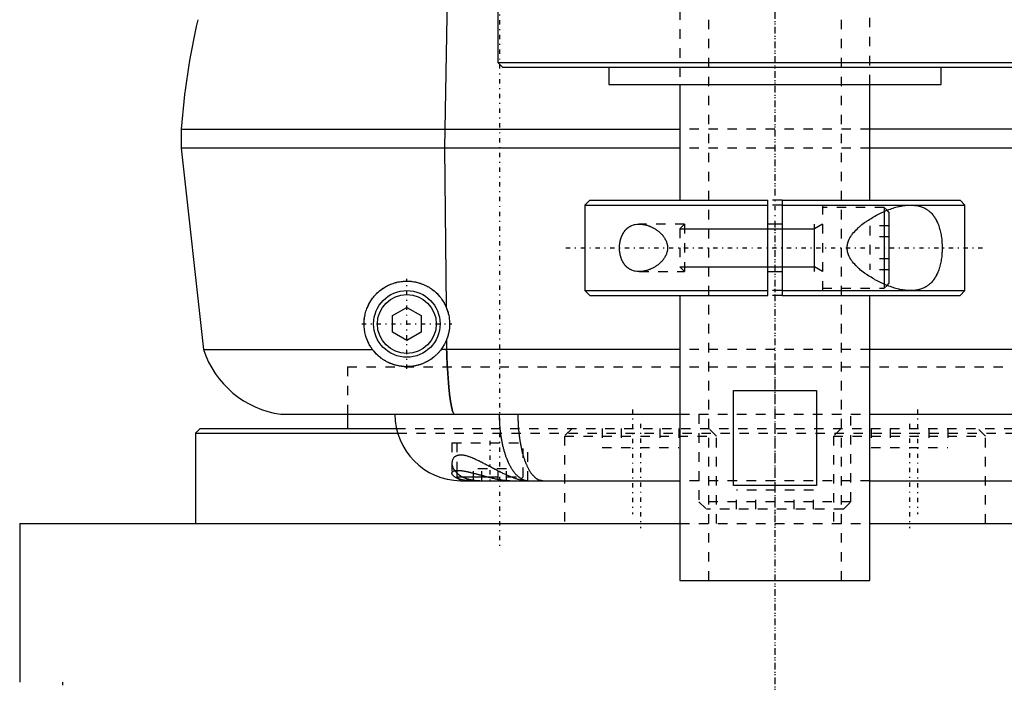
# Model space of a CAD drawing. Extents: x -90 to 90, y -1 to 861.
# Tile 2 of 9: x -80 to 24, y 288 to 358. Entities that reach past the tile are written whole.
import ezdxf

# ---------------------------------------------------------------- set-up
doc = ezdxf.new("R2010")
doc.units = 0
doc.linetypes.add('CENTER', pattern=[1.5, 0.45, -0.5, 0.05, -0.5])
doc.linetypes.add('DASHED', pattern=[2, 1, -1])
for name, color, linetype in [('AM_0', 7, 'CONTINUOUS'), ('AM_10', 7, 'CONTINUOUS'), ('AM_3', 7, 'DASHED'), ('AM_7', 7, 'CENTER')]:
    doc.layers.add(name, color=color, linetype=linetype)

msp = doc.modelspace()

# ---------------------------------------------------------------- linework, layer by layer
at = {"layer": 'AM_0', "color": 7, "linetype": 'CONTINUOUS'}
for p, q in [((-34.32, 370.35), (-34.77, 344.5)), ((-29.18, 367), (-29.18, 353.5)), ((-29.18, 353.5), (-28.68, 353)), ((-29.18, 353.5), (29.18, 353.5)), ((-28.68, 353), (28.68, 353)), ((-17.5, 353), (-17.5, 351.2)), ((17.5, 351.2), (17.5, 353)), ((-17.5, 351.2), (17.5, 351.2)), ((-10, 351.2), (-10, 339)), ((10, 339), (10, 351.2)), ((-62.5, 346.5), (-62.5, 344.5)), ((-62.5, 346.5), (-10, 346.5)), ((62.5, 346.5), (10, 346.5)), ((-10, 344.5), (-62.5, 344.5)), ((-62.5, 344.5), (-60.15, 323.3)), ((-34.77, 344.5), (-34.6, 327.75)), ((62.5, 344.5), (10, 344.5)), ((-19.5, 339), (-20, 338.5)), ((-19.5, 339), (-0.75, 339)), ((-0.75, 329), (-0.75, 339)), ((0.75, 339), (19.5, 339)), ((0.75, 339), (0.75, 329)), ((20, 338.5), (19.5, 339)), ((-20, 338.5), (-20, 329.5)), ((-20, 338.5), (-0.75, 338.5)), ((0.75, 338.5), (20, 338.5)), ((12, 337.75), (11.8, 337.95)), ((20, 329.5), (20, 338.5)), ((11.5, 337.83), (11.5, 330.17)), ((12, 337.75), (12, 330.25)), ((0.75, 336.5), (-0.75, 336.5)), ((-0.75, 331.5), (0.75, 331.5)), ((11.8, 330.05), (12, 330.25)), ((-20, 329.5), (-19.5, 329)), ((-20, 329.5), (-0.75, 329.5)), ((-19.5, 329), (-0.75, 329)), ((-10, 329), (-10, 299)), ((0.75, 329.5), (20, 329.5)), ((0.75, 329), (19.5, 329)), ((10, 299), (10, 329)), ((19.5, 329), (20, 329.5)), ((-40.25, 326.87), (-38.75, 327.73)), ((-38.75, 327.73), (-37.25, 326.87)), ((-40.25, 325.13), (-40.25, 326.87)), ((-37.25, 326.87), (-37.25, 325.13)), ((-38.75, 324.27), (-40.25, 325.13)), ((-37.25, 325.13), (-38.75, 324.27)), ((-34.57, 324.34), (-34.56, 323.3)), ((-60.15, 323.3), (-42.35, 323.3)), ((-10, 323.3), (-35.15, 323.3)), ((35.15, 323.3), (10, 323.3)), ((-4.36, 309), (-4.36, 319)), ((-4.36, 319), (4.36, 319)), ((4.36, 319), (4.36, 309)), ((-52, 316.5), (-10, 316.5)), ((-45, 316.5), (-45, 315)), ((10, 316.5), (52, 316.5)), ((-60.5, 315), (-61, 314.5)), ((-61, 314.5), (-61, 305)), ((-61, 314.5), (-39.74, 314.5)), ((-60.5, 315), (-39.88, 315)), ((-33.5, 310.59), (-33.5, 309.9)), ((-33.5, 309.9), (-33.1, 309.5)), ((-33.5, 309.9), (-30.21, 309.9)), ((-33.1, 309.5), (-10.01, 309.5)), ((4.36, 309), (-4.36, 309)), ((10.01, 309.5), (33.1, 309.5)), ((-79.5, 305), (-79.5, 288.3)), ((-79.5, 305), (-10.01, 305)), ((10.01, 305), (79.5, 305)), ((-10, 299), (10, 299)), ((-75, 288.3), (-75, 288))]:
    msp.add_line(p, q, dxfattribs=at)
for points in [[(14.28, 329.5, 0), (14.22, 329.5, 0), (14.09, 329.5, 0), (13.96, 329.51, 0), (13.9, 329.52, 0), (13.83, 329.52, 0), (13.7, 329.54, 0), (13.57, 329.55, 0), (13.43, 329.58, 0), (13.29, 329.6, 0), (13.15, 329.63, 0), (13.08, 329.64, 0), (13.01, 329.66, 0), (12.87, 329.69, 0), (12.73, 329.73, 0), (12.58, 329.77, 0), (12.44, 329.82, 0), (12.29, 329.87, 0), (12.22, 329.89, 0), (12.15, 329.92, 0), (12, 329.97, 0), (11.85, 330.03, 0), (11.78, 330.05, 0), (11.7, 330.08, 0), (11.56, 330.15, 0), (11.41, 330.21, 0), (11.34, 330.24, 0), (11.26, 330.28, 0), (11.11, 330.35, 0), (10.97, 330.42, 0), (10.82, 330.49, 0), (10.68, 330.57, 0), (10.53, 330.65, 0), (10.46, 330.69, 0), (10.39, 330.73, 0), (10.25, 330.81, 0), (10.11, 330.9, 0), (9.97, 330.98, 0), (9.83, 331.07, 0), (9.7, 331.16, 0), (9.63, 331.21, 0), (9.56, 331.25, 0), (9.43, 331.35, 0), (9.29, 331.45, 0), (9.16, 331.56, 0), (9.02, 331.67, 0), (8.89, 331.78, 0), (8.83, 331.84, 0), (8.76, 331.9, 0), (8.64, 332.02, 0), (8.51, 332.14, 0), (8.39, 332.27, 0), (8.28, 332.4, 0), (8.17, 332.53, 0), (8.12, 332.6, 0), (8.07, 332.67, 0), (7.98, 332.81, 0), (7.89, 332.95, 0), (7.82, 333.1, 0), (7.78, 333.19, 0), (7.76, 333.22, 0), (7.75, 333.24, 0), (7.75, 333.26, 0), (7.74, 333.27, 0), (7.73, 333.29, 0), (7.72, 333.32, 0), (7.71, 333.35, 0), (7.71, 333.37, 0), (7.7, 333.4, 0), (7.69, 333.41, 0), (7.69, 333.43, 0), (7.68, 333.45, 0), (7.67, 333.48, 0), (7.67, 333.49, 0), (7.67, 333.51, 0), (7.66, 333.53, 0), (7.65, 333.56, 0), (7.65, 333.57, 0), (7.65, 333.59, 0), (7.64, 333.61, 0), (7.63, 333.64, 0), (7.63, 333.67, 0), (7.62, 333.7, 0), (7.62, 333.73, 0), (7.62, 333.74, 0), (7.62, 333.75, 0), (7.61, 333.78, 0), (7.61, 333.81, 0), (7.61, 333.84, 0), (7.6, 333.87, 0), (7.6, 333.9, 0), (7.6, 333.91, 0), (7.6, 333.93, 0), (7.6, 333.96, 0), (7.6, 333.99, 0), (7.6, 334, 0), (7.6, 334.01, 0), (7.6, 334.04, 0), (7.6, 334.07, 0), (7.6, 334.09, 0), (7.6, 334.1, 0), (7.6, 334.13, 0), (7.61, 334.16, 0), (7.61, 334.19, 0), (7.61, 334.22, 0), (7.62, 334.25, 0), (7.62, 334.26, 0), (7.62, 334.27, 0), (7.62, 334.3, 0), (7.63, 334.33, 0), (7.63, 334.36, 0), (7.64, 334.39, 0), (7.65, 334.41, 0), (7.65, 334.43, 0), (7.65, 334.44, 0), (7.66, 334.47, 0), (7.67, 334.49, 0), (7.67, 334.51, 0), (7.67, 334.52, 0), (7.68, 334.55, 0), (7.69, 334.57, 0), (7.69, 334.59, 0), (7.7, 334.6, 0), (7.71, 334.63, 0), (7.71, 334.65, 0), (7.72, 334.68, 0), (7.73, 334.71, 0), (7.74, 334.73, 0), (7.75, 334.74, 0), (7.75, 334.76, 0), (7.76, 334.78, 0), (7.78, 334.81, 0), (7.82, 334.9, 0), (7.89, 335.05, 0), (7.98, 335.19, 0), (8.07, 335.33, 0), (8.12, 335.4, 0), (8.17, 335.47, 0), (8.28, 335.6, 0), (8.39, 335.73, 0), (8.51, 335.86, 0), (8.64, 335.98, 0), (8.76, 336.1, 0), (8.83, 336.16, 0), (8.89, 336.22, 0), (9.02, 336.33, 0), (9.16, 336.44, 0), (9.29, 336.55, 0), (9.43, 336.65, 0), (9.56, 336.75, 0), (9.63, 336.79, 0), (9.7, 336.84, 0), (9.83, 336.93, 0), (9.97, 337.02, 0), (10.11, 337.1, 0), (10.25, 337.19, 0), (10.39, 337.27, 0), (10.46, 337.31, 0), (10.53, 337.35, 0), (10.68, 337.43, 0), (10.82, 337.51, 0), (10.97, 337.58, 0), (11.11, 337.65, 0), (11.26, 337.72, 0), (11.34, 337.76, 0), (11.41, 337.79, 0), (11.56, 337.85, 0), (11.7, 337.92, 0), (11.78, 337.95, 0), (11.85, 337.97, 0), (12, 338.03, 0), (12.15, 338.08, 0), (12.22, 338.11, 0), (12.29, 338.13, 0), (12.44, 338.18, 0), (12.58, 338.23, 0), (12.73, 338.27, 0), (12.87, 338.31, 0), (13.01, 338.34, 0), (13.08, 338.36, 0), (13.15, 338.37, 0), (13.29, 338.4, 0), (13.43, 338.42, 0), (13.57, 338.45, 0), (13.7, 338.46, 0), (13.83, 338.48, 0), (13.9, 338.48, 0), (13.96, 338.49, 0), (14.09, 338.5, 0), (14.22, 338.5, 0), (14.28, 338.5, 0)], [(14.28, 338.5, 0), (14.33, 338.5, 0), (14.43, 338.5, 0), (14.53, 338.49, 0), (14.58, 338.49, 0), (14.63, 338.49, 0), (14.73, 338.47, 0), (14.83, 338.46, 0), (14.93, 338.45, 0), (15.03, 338.43, 0), (15.13, 338.41, 0), (15.18, 338.39, 0), (15.23, 338.38, 0), (15.32, 338.35, 0), (15.42, 338.32, 0), (15.51, 338.29, 0), (15.6, 338.25, 0), (15.69, 338.21, 0), (15.74, 338.18, 0), (15.78, 338.16, 0), (15.87, 338.11, 0), (15.96, 338.06, 0), (16, 338.03, 0), (16.04, 338, 0), (16.12, 337.94, 0), (16.2, 337.88, 0), (16.24, 337.85, 0), (16.28, 337.82, 0), (16.36, 337.75, 0), (16.43, 337.67, 0), (16.5, 337.6, 0), (16.57, 337.52, 0), (16.64, 337.44, 0), (16.67, 337.39, 0), (16.71, 337.35, 0), (16.77, 337.26, 0), (16.83, 337.17, 0), (16.89, 337.08, 0), (16.94, 336.98, 0), (17, 336.88, 0), (17.02, 336.82, 0), (17.05, 336.77, 0), (17.1, 336.66, 0), (17.15, 336.55, 0), (17.2, 336.43, 0), (17.24, 336.31, 0), (17.28, 336.18, 0), (17.3, 336.12, 0), (17.32, 336.05, 0), (17.36, 335.92, 0), (17.39, 335.79, 0), (17.43, 335.65, 0), (17.46, 335.51, 0), (17.48, 335.37, 0), (17.49, 335.3, 0), (17.51, 335.23, 0), (17.53, 335.09, 0), (17.55, 334.94, 0), (17.56, 334.8, 0), (17.57, 334.65, 0), (17.58, 334.51, 0), (17.59, 334.43, 0), (17.59, 334.36, 0), (17.6, 334.22, 0), (17.6, 334.07, 0), (17.6, 334, 0), (17.6, 333.93, 0), (17.6, 333.78, 0), (17.59, 333.64, 0), (17.59, 333.57, 0), (17.58, 333.49, 0), (17.57, 333.35, 0), (17.56, 333.2, 0), (17.55, 333.06, 0), (17.53, 332.91, 0), (17.51, 332.77, 0), (17.49, 332.7, 0), (17.48, 332.63, 0), (17.46, 332.49, 0), (17.43, 332.35, 0), (17.39, 332.21, 0), (17.36, 332.08, 0), (17.32, 331.95, 0), (17.3, 331.88, 0), (17.28, 331.82, 0), (17.24, 331.69, 0), (17.2, 331.57, 0), (17.15, 331.45, 0), (17.1, 331.34, 0), (17.05, 331.23, 0), (17.02, 331.18, 0), (17, 331.12, 0), (16.94, 331.02, 0), (16.89, 330.92, 0), (16.83, 330.83, 0), (16.77, 330.74, 0), (16.71, 330.65, 0), (16.67, 330.61, 0), (16.64, 330.56, 0), (16.57, 330.48, 0), (16.5, 330.4, 0), (16.43, 330.33, 0), (16.36, 330.25, 0), (16.28, 330.18, 0), (16.24, 330.15, 0), (16.2, 330.12, 0), (16.12, 330.06, 0), (16.04, 330, 0), (16, 329.97, 0), (15.96, 329.94, 0), (15.87, 329.89, 0), (15.78, 329.84, 0), (15.74, 329.82, 0), (15.69, 329.79, 0), (15.6, 329.75, 0), (15.51, 329.71, 0), (15.42, 329.68, 0), (15.32, 329.65, 0), (15.23, 329.62, 0), (15.18, 329.61, 0), (15.13, 329.59, 0), (15.03, 329.57, 0), (14.93, 329.55, 0), (14.83, 329.54, 0), (14.73, 329.53, 0), (14.63, 329.51, 0), (14.58, 329.51, 0), (14.53, 329.51, 0), (14.43, 329.5, 0), (14.33, 329.5, 0), (14.28, 329.5, 0)], [(-16.36, 334, 0), (-16.36, 334.02, 0), (-16.36, 334.06, 0), (-16.36, 334.1, 0), (-16.36, 334.12, 0), (-16.36, 334.14, 0), (-16.36, 334.18, 0), (-16.36, 334.23, 0), (-16.35, 334.27, 0), (-16.35, 334.31, 0), (-16.35, 334.35, 0), (-16.34, 334.37, 0), (-16.34, 334.39, 0), (-16.34, 334.43, 0), (-16.33, 334.47, 0), (-16.33, 334.51, 0), (-16.32, 334.55, 0), (-16.31, 334.59, 0), (-16.31, 334.62, 0), (-16.31, 334.64, 0), (-16.3, 334.68, 0), (-16.29, 334.72, 0), (-16.28, 334.74, 0), (-16.28, 334.76, 0), (-16.27, 334.8, 0), (-16.26, 334.83, 0), (-16.26, 334.85, 0), (-16.25, 334.87, 0), (-16.24, 334.91, 0), (-16.23, 334.95, 0), (-16.22, 334.99, 0), (-16.21, 335.03, 0), (-16.19, 335.06, 0), (-16.19, 335.08, 0), (-16.18, 335.1, 0), (-16.17, 335.14, 0), (-16.15, 335.17, 0), (-16.14, 335.21, 0), (-16.13, 335.24, 0), (-16.11, 335.28, 0), (-16.1, 335.29, 0), (-16.1, 335.31, 0), (-16.08, 335.35, 0), (-16.06, 335.38, 0), (-16.05, 335.41, 0), (-16.03, 335.44, 0), (-16.01, 335.47, 0), (-16.01, 335.49, 0), (-16, 335.5, 0), (-15.98, 335.53, 0), (-15.96, 335.56, 0), (-15.94, 335.59, 0), (-15.93, 335.62, 0), (-15.91, 335.65, 0), (-15.9, 335.66, 0), (-15.89, 335.68, 0), (-15.87, 335.7, 0), (-15.85, 335.73, 0), (-15.83, 335.75, 0), (-15.81, 335.78, 0), (-15.79, 335.81, 0), (-15.78, 335.82, 0), (-15.77, 335.83, 0), (-15.75, 335.85, 0), (-15.73, 335.88, 0), (-15.72, 335.89, 0), (-15.71, 335.9, 0), (-15.69, 335.92, 0), (-15.67, 335.95, 0), (-15.66, 335.96, 0), (-15.64, 335.97, 0), (-15.62, 335.99, 0), (-15.6, 336.01, 0), (-15.58, 336.03, 0), (-15.55, 336.05, 0), (-15.53, 336.07, 0), (-15.52, 336.08, 0), (-15.51, 336.09, 0), (-15.48, 336.11, 0), (-15.46, 336.13, 0), (-15.43, 336.15, 0), (-15.41, 336.17, 0), (-15.38, 336.18, 0), (-15.37, 336.19, 0), (-15.36, 336.2, 0), (-15.33, 336.22, 0), (-15.31, 336.23, 0), (-15.28, 336.25, 0), (-15.25, 336.26, 0), (-15.23, 336.28, 0), (-15.21, 336.28, 0), (-15.2, 336.29, 0), (-15.17, 336.3, 0), (-15.15, 336.32, 0), (-15.05, 336.36, 0), (-14.88, 336.42, 0), (-14.8, 336.44, 0), (-14.71, 336.46, 0), (-14.54, 336.49, 0), (-14.37, 336.5, 0), (-14.28, 336.5, 0)], [(-14.28, 336.5, 0), (-14.25, 336.5, 0), (-14.19, 336.5, 0), (-14.12, 336.49, 0), (-14.09, 336.49, 0), (-14.06, 336.49, 0), (-13.99, 336.48, 0), (-13.93, 336.47, 0), (-13.86, 336.46, 0), (-13.79, 336.45, 0), (-13.72, 336.44, 0), (-13.69, 336.43, 0), (-13.65, 336.42, 0), (-13.58, 336.41, 0), (-13.52, 336.39, 0), (-13.45, 336.37, 0), (-13.38, 336.34, 0), (-13.31, 336.32, 0), (-13.27, 336.31, 0), (-13.24, 336.29, 0), (-13.17, 336.27, 0), (-13.1, 336.24, 0), (-13.06, 336.22, 0), (-13.03, 336.21, 0), (-12.96, 336.18, 0), (-12.89, 336.14, 0), (-12.86, 336.12, 0), (-12.82, 336.11, 0), (-12.76, 336.07, 0), (-12.69, 336.03, 0), (-12.62, 335.99, 0), (-12.56, 335.95, 0), (-12.49, 335.9, 0), (-12.46, 335.88, 0), (-12.43, 335.86, 0), (-12.36, 335.81, 0), (-12.3, 335.77, 0), (-12.24, 335.72, 0), (-12.18, 335.67, 0), (-12.12, 335.62, 0), (-12.09, 335.59, 0), (-12.06, 335.56, 0), (-12.01, 335.51, 0), (-11.95, 335.45, 0), (-11.89, 335.39, 0), (-11.84, 335.32, 0), (-11.78, 335.26, 0), (-11.76, 335.22, 0), (-11.73, 335.19, 0), (-11.68, 335.12, 0), (-11.63, 335.05, 0), (-11.58, 334.97, 0), (-11.54, 334.89, 0), (-11.5, 334.82, 0), (-11.48, 334.78, 0), (-11.46, 334.74, 0), (-11.43, 334.65, 0), (-11.4, 334.57, 0), (-11.37, 334.48, 0), (-11.35, 334.4, 0), (-11.33, 334.31, 0), (-11.32, 334.27, 0), (-11.32, 334.22, 0), (-11.31, 334.13, 0), (-11.3, 334.04, 0), (-11.3, 334, 0), (-11.3, 333.96, 0), (-11.31, 333.87, 0), (-11.32, 333.78, 0), (-11.32, 333.73, 0), (-11.33, 333.69, 0), (-11.35, 333.6, 0), (-11.37, 333.52, 0), (-11.4, 333.43, 0), (-11.43, 333.35, 0), (-11.46, 333.26, 0), (-11.48, 333.22, 0), (-11.5, 333.18, 0), (-11.54, 333.11, 0), (-11.58, 333.03, 0), (-11.63, 332.95, 0), (-11.68, 332.88, 0), (-11.73, 332.81, 0), (-11.76, 332.78, 0), (-11.78, 332.74, 0), (-11.84, 332.68, 0), (-11.89, 332.61, 0), (-11.95, 332.55, 0), (-12.01, 332.49, 0), (-12.06, 332.44, 0), (-12.09, 332.41, 0), (-12.12, 332.38, 0), (-12.18, 332.33, 0), (-12.24, 332.28, 0), (-12.3, 332.23, 0), (-12.36, 332.19, 0), (-12.43, 332.14, 0), (-12.46, 332.12, 0), (-12.49, 332.1, 0), (-12.56, 332.05, 0), (-12.62, 332.01, 0), (-12.69, 331.97, 0), (-12.76, 331.93, 0), (-12.82, 331.89, 0), (-12.86, 331.88, 0), (-12.89, 331.86, 0), (-12.96, 331.82, 0), (-13.03, 331.79, 0), (-13.06, 331.78, 0), (-13.1, 331.76, 0), (-13.17, 331.73, 0), (-13.24, 331.71, 0), (-13.27, 331.69, 0), (-13.31, 331.68, 0), (-13.38, 331.66, 0), (-13.45, 331.63, 0), (-13.52, 331.61, 0), (-13.58, 331.59, 0), (-13.65, 331.58, 0), (-13.69, 331.57, 0), (-13.72, 331.56, 0), (-13.79, 331.55, 0), (-13.86, 331.54, 0), (-13.93, 331.53, 0), (-13.99, 331.52, 0), (-14.06, 331.51, 0), (-14.09, 331.51, 0), (-14.12, 331.51, 0), (-14.19, 331.5, 0), (-14.25, 331.5, 0), (-14.28, 331.5, 0)], [(-14.28, 331.5, 0), (-14.37, 331.5, 0), (-14.54, 331.51, 0), (-14.71, 331.54, 0), (-14.8, 331.56, 0), (-14.88, 331.58, 0), (-15.05, 331.64, 0), (-15.15, 331.68, 0), (-15.17, 331.7, 0), (-15.2, 331.71, 0), (-15.21, 331.72, 0), (-15.23, 331.72, 0), (-15.25, 331.74, 0), (-15.28, 331.75, 0), (-15.31, 331.77, 0), (-15.33, 331.78, 0), (-15.36, 331.8, 0), (-15.37, 331.81, 0), (-15.38, 331.82, 0), (-15.41, 331.83, 0), (-15.43, 331.85, 0), (-15.46, 331.87, 0), (-15.48, 331.89, 0), (-15.51, 331.91, 0), (-15.52, 331.92, 0), (-15.53, 331.93, 0), (-15.55, 331.95, 0), (-15.58, 331.97, 0), (-15.6, 331.99, 0), (-15.62, 332.01, 0), (-15.64, 332.03, 0), (-15.66, 332.04, 0), (-15.67, 332.05, 0), (-15.69, 332.08, 0), (-15.71, 332.1, 0), (-15.72, 332.11, 0), (-15.73, 332.12, 0), (-15.75, 332.15, 0), (-15.77, 332.17, 0), (-15.78, 332.18, 0), (-15.79, 332.19, 0), (-15.81, 332.22, 0), (-15.83, 332.25, 0), (-15.85, 332.27, 0), (-15.87, 332.3, 0), (-15.89, 332.32, 0), (-15.9, 332.34, 0), (-15.91, 332.35, 0), (-15.93, 332.38, 0), (-15.94, 332.41, 0), (-15.96, 332.44, 0), (-15.98, 332.47, 0), (-16, 332.5, 0), (-16.01, 332.51, 0), (-16.01, 332.53, 0), (-16.03, 332.56, 0), (-16.05, 332.59, 0), (-16.06, 332.62, 0), (-16.08, 332.65, 0), (-16.1, 332.69, 0), (-16.1, 332.71, 0), (-16.11, 332.72, 0), (-16.13, 332.76, 0), (-16.14, 332.79, 0), (-16.15, 332.83, 0), (-16.17, 332.86, 0), (-16.18, 332.9, 0), (-16.19, 332.92, 0), (-16.19, 332.94, 0), (-16.21, 332.97, 0), (-16.22, 333.01, 0), (-16.23, 333.05, 0), (-16.24, 333.09, 0), (-16.25, 333.13, 0), (-16.26, 333.15, 0), (-16.26, 333.17, 0), (-16.27, 333.2, 0), (-16.28, 333.24, 0), (-16.28, 333.26, 0), (-16.29, 333.28, 0), (-16.3, 333.32, 0), (-16.31, 333.36, 0), (-16.31, 333.38, 0), (-16.31, 333.41, 0), (-16.32, 333.45, 0), (-16.33, 333.49, 0), (-16.33, 333.53, 0), (-16.34, 333.57, 0), (-16.34, 333.61, 0), (-16.34, 333.63, 0), (-16.35, 333.65, 0), (-16.35, 333.69, 0), (-16.35, 333.73, 0), (-16.36, 333.77, 0), (-16.36, 333.82, 0), (-16.36, 333.86, 0), (-16.36, 333.88, 0), (-16.36, 333.9, 0), (-16.36, 333.94, 0), (-16.36, 333.98, 0), (-16.36, 334, 0)], [(-42.35, 323.3, 0), (-42.39, 323.36, 0), (-42.48, 323.48, 0), (-42.56, 323.6, 0), (-42.59, 323.66, 0), (-42.63, 323.72, 0), (-42.7, 323.85, 0), (-42.77, 323.98, 0), (-42.84, 324.11, 0), (-42.89, 324.25, 0), (-42.95, 324.38, 0), (-42.98, 324.45, 0), (-43, 324.52, 0), (-43.05, 324.66, 0), (-43.09, 324.8, 0), (-43.12, 324.94, 0), (-43.16, 325.09, 0), (-43.18, 325.23, 0), (-43.2, 325.3, 0), (-43.21, 325.37, 0), (-43.22, 325.51, 0), (-43.24, 325.65, 0), (-43.24, 325.72, 0), (-43.25, 325.79, 0), (-43.25, 325.93, 0), (-43.25, 326.07, 0), (-43.25, 326.14, 0), (-43.24, 326.21, 0), (-43.24, 326.36, 0), (-43.22, 326.5, 0), (-43.2, 326.64, 0), (-43.18, 326.78, 0), (-43.15, 326.92, 0), (-43.14, 326.99, 0), (-43.12, 327.06, 0), (-43.09, 327.2, 0), (-43.05, 327.34, 0), (-43, 327.47, 0), (-42.95, 327.61, 0), (-42.9, 327.74, 0), (-42.87, 327.8, 0), (-42.84, 327.87, 0), (-42.78, 327.99, 0), (-42.72, 328.12, 0), (-42.65, 328.24, 0), (-42.58, 328.36, 0), (-42.51, 328.48, 0), (-42.47, 328.53, 0), (-42.43, 328.59, 0), (-42.35, 328.7, 0), (-42.27, 328.81, 0), (-42.18, 328.91, 0), (-42.1, 329.01, 0), (-42.01, 329.1, 0), (-41.96, 329.15, 0), (-41.92, 329.2, 0), (-41.82, 329.29, 0), (-41.72, 329.38, 0), (-41.62, 329.47, 0), (-41.51, 329.55, 0), (-41.41, 329.63, 0), (-41.35, 329.67, 0), (-41.3, 329.71, 0), (-41.18, 329.79, 0), (-41.06, 329.86, 0), (-41.01, 329.89, 0), (-40.95, 329.93, 0), (-40.82, 329.99, 0), (-40.7, 330.06, 0), (-40.64, 330.08, 0), (-40.58, 330.11, 0), (-40.45, 330.17, 0), (-40.32, 330.22, 0), (-40.19, 330.26, 0), (-40.06, 330.31, 0), (-39.93, 330.34, 0), (-39.86, 330.36, 0), (-39.79, 330.38, 0), (-39.66, 330.41, 0), (-39.52, 330.43, 0), (-39.39, 330.45, 0), (-39.26, 330.47, 0), (-39.12, 330.48, 0), (-39.05, 330.49, 0), (-38.99, 330.49, 0), (-38.85, 330.5, 0), (-38.72, 330.5, 0), (-38.58, 330.5, 0), (-38.45, 330.49, 0), (-38.31, 330.48, 0), (-38.24, 330.47, 0), (-38.17, 330.46, 0), (-38.03, 330.44, 0), (-37.89, 330.42, 0), (-37.75, 330.39, 0), (-37.61, 330.35, 0), (-37.47, 330.31, 0), (-37.4, 330.29, 0), (-37.33, 330.27, 0), (-37.2, 330.22, 0), (-37.06, 330.17, 0), (-36.93, 330.11, 0), (-36.8, 330.05, 0), (-36.67, 329.99, 0), (-36.6, 329.95, 0), (-36.54, 329.92, 0), (-36.41, 329.85, 0), (-36.29, 329.77, 0), (-36.23, 329.73, 0), (-36.17, 329.69, 0), (-36.06, 329.6, 0), (-35.94, 329.52, 0), (-35.89, 329.47, 0), (-35.83, 329.43, 0), (-35.73, 329.33, 0), (-35.63, 329.24, 0), (-35.53, 329.14, 0), (-35.43, 329.04, 0), (-35.33, 328.93, 0), (-35.29, 328.87, 0), (-35.24, 328.82, 0), (-35.15, 328.7, 0), (-35.07, 328.58, 0), (-34.98, 328.46, 0), (-34.91, 328.34, 0), (-34.83, 328.21, 0), (-34.8, 328.15, 0), (-34.76, 328.08, 0), (-34.69, 327.95, 0), (-34.63, 327.81, 0), (-34.6, 327.75, 0)], [(-34.6, 327.75, 0), (-34.57, 327.66, 0), (-34.5, 327.47, 0), (-34.44, 327.29, 0), (-34.41, 327.2, 0), (-34.39, 327.1, 0), (-34.34, 326.91, 0), (-34.31, 326.72, 0), (-34.28, 326.53, 0), (-34.26, 326.34, 0), (-34.25, 326.14, 0), (-34.25, 326.04, 0), (-34.25, 325.95, 0), (-34.26, 325.75, 0), (-34.27, 325.56, 0), (-34.29, 325.37, 0), (-34.33, 325.17, 0), (-34.37, 324.98, 0), (-34.39, 324.89, 0), (-34.41, 324.8, 0), (-34.47, 324.61, 0), (-34.53, 324.43, 0), (-34.57, 324.34, 0)], [(-34.57, 324.34, 0), (-34.58, 324.3, 0), (-34.61, 324.24, 0), (-34.63, 324.18, 0), (-34.65, 324.15, 0), (-34.66, 324.12, 0), (-34.69, 324.06, 0), (-34.72, 324, 0), (-34.75, 323.94, 0), (-34.78, 323.88, 0), (-34.81, 323.82, 0), (-34.83, 323.79, 0), (-34.84, 323.77, 0), (-34.88, 323.71, 0), (-34.91, 323.65, 0), (-34.95, 323.6, 0), (-34.98, 323.54, 0), (-35.02, 323.49, 0), (-35.04, 323.46, 0), (-35.05, 323.43, 0), (-35.09, 323.38, 0), (-35.13, 323.33, 0), (-35.15, 323.3, 0)], [(-35.15, 323.3, 0), (-35.17, 323.27, 0), (-35.22, 323.21, 0), (-35.27, 323.15, 0), (-35.29, 323.12, 0), (-35.31, 323.09, 0), (-35.36, 323.04, 0), (-35.41, 322.98, 0), (-35.46, 322.92, 0), (-35.52, 322.87, 0), (-35.57, 322.82, 0), (-35.6, 322.79, 0), (-35.62, 322.76, 0), (-35.68, 322.71, 0), (-35.73, 322.66, 0), (-35.79, 322.61, 0), (-35.84, 322.56, 0), (-35.9, 322.52, 0), (-35.93, 322.49, 0), (-35.96, 322.47, 0), (-36.02, 322.43, 0), (-36.08, 322.38, 0), (-36.11, 322.36, 0), (-36.14, 322.34, 0), (-36.2, 322.29, 0), (-36.26, 322.25, 0), (-36.29, 322.23, 0), (-36.32, 322.21, 0), (-36.38, 322.17, 0), (-36.45, 322.14, 0), (-36.51, 322.1, 0), (-36.57, 322.06, 0), (-36.64, 322.03, 0), (-36.67, 322.01, 0), (-36.7, 321.99, 0), (-36.77, 321.96, 0), (-36.84, 321.93, 0), (-36.9, 321.9, 0), (-36.97, 321.87, 0), (-37.04, 321.84, 0), (-37.07, 321.82, 0), (-37.11, 321.81, 0), (-37.18, 321.78, 0), (-37.25, 321.76, 0), (-37.32, 321.73, 0), (-37.39, 321.71, 0), (-37.46, 321.69, 0), (-37.5, 321.68, 0), (-37.53, 321.67, 0), (-37.6, 321.65, 0), (-37.68, 321.63, 0), (-37.75, 321.61, 0), (-37.82, 321.6, 0), (-37.9, 321.58, 0), (-37.93, 321.57, 0), (-37.97, 321.57, 0), (-38.05, 321.56, 0), (-38.12, 321.54, 0), (-38.2, 321.53, 0), (-38.27, 321.53, 0), (-38.35, 321.52, 0), (-38.39, 321.51, 0), (-38.42, 321.51, 0), (-38.5, 321.51, 0), (-38.58, 321.5, 0), (-38.61, 321.5, 0), (-38.65, 321.5, 0), (-38.73, 321.5, 0), (-38.81, 321.5, 0), (-38.85, 321.5, 0), (-38.88, 321.5, 0), (-38.96, 321.5, 0), (-39.04, 321.51, 0), (-39.12, 321.52, 0), (-39.19, 321.52, 0), (-39.27, 321.53, 0), (-39.31, 321.54, 0), (-39.35, 321.54, 0), (-39.43, 321.55, 0), (-39.51, 321.56, 0), (-39.58, 321.58, 0), (-39.66, 321.59, 0), (-39.74, 321.61, 0), (-39.78, 321.62, 0), (-39.81, 321.63, 0), (-39.89, 321.65, 0), (-39.97, 321.67, 0), (-40.04, 321.69, 0), (-40.12, 321.71, 0), (-40.2, 321.74, 0), (-40.23, 321.75, 0), (-40.27, 321.77, 0), (-40.35, 321.79, 0), (-40.42, 321.82, 0), (-40.49, 321.85, 0), (-40.57, 321.88, 0), (-40.64, 321.92, 0), (-40.68, 321.93, 0), (-40.71, 321.95, 0), (-40.78, 321.99, 0), (-40.86, 322.02, 0), (-40.93, 322.06, 0), (-41, 322.1, 0), (-41.07, 322.14, 0), (-41.1, 322.16, 0), (-41.13, 322.18, 0), (-41.2, 322.23, 0), (-41.27, 322.27, 0), (-41.3, 322.29, 0), (-41.34, 322.32, 0), (-41.4, 322.36, 0), (-41.47, 322.41, 0), (-41.5, 322.44, 0), (-41.53, 322.46, 0), (-41.59, 322.51, 0), (-41.66, 322.56, 0), (-41.72, 322.62, 0), (-41.78, 322.67, 0), (-41.84, 322.73, 0), (-41.87, 322.75, 0), (-41.9, 322.78, 0), (-41.95, 322.84, 0), (-42.01, 322.9, 0), (-42.06, 322.96, 0), (-42.12, 323.02, 0), (-42.17, 323.08, 0), (-42.2, 323.11, 0), (-42.22, 323.14, 0), (-42.28, 323.2, 0), (-42.33, 323.27, 0), (-42.35, 323.3, 0)], [(-34.56, 323.3, 0), (-34.55, 323, 0), (-34.53, 322.43, 0), (-34.5, 321.86, 0), (-34.49, 321.59, 0), (-34.48, 321.32, 0), (-34.45, 320.79, 0), (-34.41, 320.29, 0), (-34.38, 319.81, 0), (-34.34, 319.35, 0), (-34.29, 318.93, 0), (-34.27, 318.73, 0), (-34.25, 318.53, 0), (-34.2, 318.16, 0), (-34.15, 317.83, 0), (-34.1, 317.52, 0), (-34.04, 317.26, 0), (-33.99, 317.02, 0), (-33.96, 316.92, 0), (-33.93, 316.83, 0), (-33.86, 316.67, 0), (-33.8, 316.55, 0), (-33.77, 316.5, 0)], [(-29.03, 316.5, 0), (-29.03, 316.45, 0), (-29.03, 316.35, 0), (-29.02, 316.24, 0), (-29.02, 316.19, 0), (-29.02, 316.14, 0), (-29.02, 316.04, 0), (-29.02, 315.94, 0), (-29.01, 315.83, 0), (-29.01, 315.73, 0), (-29, 315.63, 0), (-29, 315.58, 0), (-29, 315.53, 0), (-28.99, 315.43, 0), (-28.98, 315.33, 0), (-28.97, 315.23, 0), (-28.97, 315.13, 0), (-28.96, 315.03, 0), (-28.95, 314.98, 0), (-28.95, 314.93, 0), (-28.94, 314.83, 0), (-28.93, 314.73, 0), (-28.92, 314.68, 0), (-28.91, 314.63, 0), (-28.9, 314.53, 0), (-28.89, 314.43, 0), (-28.88, 314.38, 0), (-28.88, 314.33, 0), (-28.86, 314.24, 0), (-28.85, 314.14, 0), (-28.83, 314.04, 0), (-28.82, 313.95, 0), (-28.8, 313.85, 0), (-28.79, 313.81, 0), (-28.78, 313.76, 0), (-28.76, 313.66, 0), (-28.75, 313.57, 0), (-28.73, 313.48, 0), (-28.71, 313.39, 0), (-28.69, 313.29, 0), (-28.68, 313.25, 0), (-28.67, 313.2, 0), (-28.64, 313.11, 0), (-28.62, 313.03, 0), (-28.6, 312.94, 0), (-28.58, 312.85, 0), (-28.55, 312.76, 0), (-28.54, 312.72, 0), (-28.53, 312.68, 0), (-28.5, 312.59, 0), (-28.48, 312.51, 0), (-28.45, 312.42, 0), (-28.43, 312.34, 0), (-28.4, 312.26, 0), (-28.39, 312.22, 0), (-28.37, 312.18, 0), (-28.35, 312.1, 0), (-28.32, 312.02, 0), (-28.29, 311.94, 0), (-28.26, 311.87, 0), (-28.23, 311.79, 0), (-28.21, 311.75, 0), (-28.2, 311.72, 0), (-28.17, 311.64, 0), (-28.14, 311.57, 0), (-28.12, 311.53, 0), (-28.1, 311.5, 0), (-28.07, 311.43, 0), (-28.04, 311.36, 0), (-28.02, 311.32, 0), (-28.01, 311.29, 0), (-27.97, 311.22, 0), (-27.94, 311.15, 0), (-27.9, 311.09, 0), (-27.87, 311.02, 0), (-27.83, 310.96, 0), (-27.81, 310.93, 0), (-27.8, 310.9, 0), (-27.76, 310.84, 0), (-27.72, 310.78, 0), (-27.69, 310.72, 0), (-27.65, 310.67, 0), (-27.61, 310.61, 0), (-27.59, 310.58, 0), (-27.57, 310.56, 0), (-27.54, 310.5, 0), (-27.5, 310.45, 0), (-27.46, 310.4, 0), (-27.42, 310.35, 0), (-27.38, 310.3, 0), (-27.36, 310.28, 0), (-27.34, 310.26, 0), (-27.3, 310.21, 0), (-27.26, 310.17, 0), (-27.22, 310.13, 0), (-27.17, 310.08, 0), (-27.13, 310.04, 0), (-27.11, 310.03, 0), (-27.09, 310.01, 0), (-27.05, 309.97, 0), (-27.01, 309.93, 0), (-26.96, 309.9, 0), (-26.92, 309.87, 0), (-26.88, 309.83, 0), (-26.85, 309.82, 0), (-26.83, 309.8, 0), (-26.79, 309.78, 0), (-26.75, 309.75, 0), (-26.72, 309.73, 0), (-26.7, 309.72, 0), (-26.66, 309.7, 0), (-26.61, 309.67, 0), (-26.59, 309.66, 0), (-26.57, 309.65, 0), (-26.52, 309.63, 0), (-26.48, 309.61, 0), (-26.43, 309.6, 0), (-26.39, 309.58, 0), (-26.34, 309.57, 0), (-26.32, 309.56, 0), (-26.3, 309.55, 0), (-26.25, 309.54, 0), (-26.21, 309.53, 0), (-26.16, 309.52, 0), (-26.12, 309.51, 0), (-26.07, 309.51, 0), (-26.05, 309.51, 0), (-26.02, 309.5, 0), (-25.98, 309.5, 0), (-25.93, 309.5, 0), (-25.91, 309.5, 0)], [(-34, 310.3, 0), (-34, 310.31, 0), (-34, 310.32, 0), (-34, 310.34, 0), (-33.99, 310.35, 0), (-33.99, 310.36, 0), (-33.98, 310.38, 0), (-33.98, 310.39, 0), (-33.97, 310.41, 0), (-33.95, 310.43, 0), (-33.94, 310.44, 0), (-33.93, 310.45, 0), (-33.93, 310.45, 0), (-33.91, 310.47, 0), (-33.89, 310.48, 0), (-33.87, 310.49, 0), (-33.85, 310.51, 0), (-33.83, 310.52, 0), (-33.82, 310.52, 0), (-33.81, 310.53, 0), (-33.78, 310.54, 0), (-33.75, 310.55, 0), (-33.74, 310.55, 0), (-33.72, 310.56, 0), (-33.69, 310.56, 0), (-33.66, 310.57, 0), (-33.64, 310.57, 0), (-33.63, 310.58, 0), (-33.59, 310.58, 0), (-33.55, 310.58, 0), (-33.52, 310.59, 0), (-33.48, 310.59, 0), (-33.44, 310.59, 0), (-33.41, 310.59, 0), (-33.39, 310.59, 0), (-33.35, 310.59, 0), (-33.3, 310.59, 0), (-33.26, 310.59, 0), (-33.21, 310.59, 0), (-33.16, 310.58, 0), (-33.13, 310.58, 0), (-33.11, 310.58, 0), (-33.05, 310.57, 0), (-33, 310.57, 0), (-32.95, 310.56, 0), (-32.89, 310.55, 0), (-32.83, 310.54, 0), (-32.8, 310.54, 0), (-32.77, 310.53, 0), (-32.72, 310.52, 0), (-32.66, 310.51, 0), (-32.59, 310.5, 0), (-32.53, 310.49, 0), (-32.47, 310.48, 0), (-32.44, 310.47, 0), (-32.4, 310.46, 0), (-32.34, 310.45, 0), (-32.27, 310.43, 0), (-32.21, 310.42, 0), (-32.14, 310.4, 0), (-32.07, 310.39, 0), (-32.04, 310.38, 0), (-32, 310.37, 0), (-31.93, 310.35, 0), (-31.86, 310.33, 0), (-31.82, 310.33, 0), (-31.79, 310.32, 0), (-31.72, 310.3, 0), (-31.64, 310.28, 0), (-31.61, 310.27, 0), (-31.57, 310.26, 0), (-31.5, 310.24, 0), (-31.42, 310.22, 0), (-31.35, 310.2, 0), (-31.27, 310.18, 0), (-31.19, 310.16, 0), (-31.16, 310.15, 0), (-31.12, 310.14, 0), (-31.04, 310.12, 0), (-30.96, 310.1, 0), (-30.89, 310.08, 0), (-30.81, 310.06, 0), (-30.73, 310.04, 0), (-30.69, 310.03, 0), (-30.65, 310.01, 0), (-30.57, 309.99, 0), (-30.49, 309.97, 0), (-30.41, 309.95, 0), (-30.33, 309.93, 0), (-30.25, 309.91, 0), (-30.21, 309.9, 0), (-30.18, 309.89, 0), (-30.1, 309.87, 0), (-30.02, 309.85, 0), (-29.93, 309.83, 0), (-29.85, 309.81, 0), (-29.77, 309.79, 0), (-29.73, 309.79, 0), (-29.69, 309.78, 0), (-29.61, 309.76, 0), (-29.53, 309.74, 0), (-29.45, 309.72, 0), (-29.37, 309.71, 0), (-29.3, 309.69, 0), (-29.26, 309.68, 0), (-29.22, 309.67, 0), (-29.14, 309.66, 0), (-29.06, 309.64, 0), (-29.02, 309.64, 0), (-28.98, 309.63, 0), (-28.9, 309.62, 0), (-28.82, 309.6, 0), (-28.78, 309.6, 0), (-28.74, 309.59, 0), (-28.67, 309.58, 0), (-28.59, 309.57, 0), (-28.52, 309.56, 0), (-28.44, 309.55, 0), (-28.37, 309.54, 0), (-28.33, 309.54, 0), (-28.29, 309.53, 0), (-28.22, 309.53, 0), (-28.15, 309.52, 0), (-28.07, 309.51, 0), (-28, 309.51, 0), (-27.93, 309.51, 0), (-27.9, 309.5, 0), (-27.86, 309.5, 0), (-27.79, 309.5, 0), (-27.72, 309.5, 0), (-27.69, 309.5, 0)], [(-33.31, 309.71, 0), (-33.34, 309.72, 0), (-33.42, 309.75, 0), (-33.48, 309.78, 0), (-33.52, 309.8, 0), (-33.55, 309.81, 0), (-33.61, 309.84, 0), (-33.66, 309.88, 0), (-33.71, 309.91, 0), (-33.76, 309.94, 0), (-33.8, 309.98, 0), (-33.82, 309.99, 0), (-33.84, 310.01, 0), (-33.88, 310.05, 0), (-33.91, 310.08, 0), (-33.93, 310.11, 0), (-33.96, 310.15, 0), (-33.97, 310.18, 0), (-33.98, 310.2, 0), (-33.99, 310.22, 0), (-34, 310.25, 0), (-34, 310.28, 0), (-34, 310.3, 0)]]:
    msp.add_polyline3d(points, dxfattribs=at)
for radius in [3.5, 3.1]:
    msp.add_circle((-38.75, 326), radius, dxfattribs=at)
for centre, radius, start, end in [((12.3, 341), 75, 166.8997, 175.7952), ((-50.65, 326.41), 10, 198.1062, 262.2135), ((-33, 316.5), 7, 180, 269.1755)]:
    msp.add_arc(centre, radius, start, end, dxfattribs=at)
at = {"layer": 'AM_10', "color": 7, "linetype": 'CONTINUOUS'}
for p, q in [((-10, 336.01), (4.15, 336.01)), ((4.15, 331.5), (4.15, 336.5)), ((5, 336.5), (4.15, 336.01)), ((-10, 331.99), (4.15, 331.99)), ((5, 331.5), (4.15, 331.99))]:
    msp.add_line(p, q, dxfattribs=at)
at = {"layer": 'AM_3', "color": 6, "linetype": 'DASHED'}
for p, q in [((-7, 834), (-7, 299)), ((7, 299), (7, 834)), ((-10, 589), (-10, 351.2)), ((10, 351.2), (10, 589)), ((10, 346.5), (-10, 346.5)), ((10, 344.5), (-10, 344.5)), ((0.75, 339), (-0.75, 339)), ((0.75, 338.5), (-0.75, 338.5)), ((5, 338.5), (5, 329.5)), ((11.5, 338.25), (5, 338.25)), ((11.8, 337.95), (11.5, 338.25)), ((11.5, 338.25), (11.5, 337.83)), ((-9.51, 336.5), (-14.28, 336.5)), ((-9.51, 336.5), (-10, 336.01)), ((-10, 336.01), (-10, 331.99)), ((-9.51, 336.5), (-9.51, 331.5)), ((12, 336.31), (10, 336.31)), ((10, 336.31), (10, 331.69)), ((12, 335.15), (10, 335.15)), ((12, 332.85), (10, 332.85)), ((-10, 331.99), (-9.51, 331.5)), ((12, 331.69), (10, 331.69)), ((-14.28, 331.5), (-9.51, 331.5)), ((5, 329.75), (11.5, 329.75)), ((11.5, 330.17), (11.5, 329.75)), ((11.5, 329.75), (11.8, 330.05)), ((0.75, 329.5), (-0.75, 329.5)), ((0.75, 329), (-0.75, 329)), ((10, 323.3), (-10, 323.3)), ((-45, 321.5), (45, 321.5)), ((-45, 321.5), (-45, 316.5)), ((-45, 321.5), (45, 321.5)), ((-10, 316.5), (10, 316.5)), ((-8, 316.5), (-8, 307.3)), ((8, 307.3), (8, 316.5)), ((-39.88, 315), (39.88, 315)), ((-39.74, 314.5), (39.74, 314.5)), ((-21.36, 315), (-22.16, 314.2)), ((-22.16, 314.2), (-22.16, 305)), ((-22.16, 314.2), (-6.16, 314.2)), ((-18.2, 315), (-18.2, 313)), ((-16.18, 315), (-16.18, 313)), ((-12.13, 315), (-12.13, 313)), ((-10.11, 315), (-10.11, 313)), ((-6.16, 314.2), (-6.96, 315)), ((-6.16, 305), (-6.16, 314.2)), ((6.96, 315), (6.16, 314.2)), ((6.16, 314.2), (6.16, 305)), ((6.16, 314.2), (22.16, 314.2)), ((10.11, 315), (10.11, 313)), ((12.13, 315), (12.13, 313)), ((16.18, 315), (16.18, 313)), ((18.2, 315), (18.2, 313)), ((22.16, 314.2), (21.36, 315)), ((22.16, 305), (22.16, 314.2)), ((-34, 313.5), (-34, 310.3)), ((-34, 313.5), (-26, 313.5)), ((-33.5, 313.5), (-33.5, 310.59)), ((-26.5, 309.9), (-26.5, 313.5)), ((-26, 309.5), (-26, 313.5)), ((-18.2, 313), (-10.11, 313)), ((10.11, 313), (18.2, 313)), ((-31.73, 309.5), (-31.73, 310.75)), ((-28.27, 310.75), (-31.73, 310.75)), ((-30.87, 309.5), (-30.87, 310.75)), ((-30.21, 309.9), (-26.5, 309.9)), ((-29.13, 309.5), (-29.13, 310.75)), ((-28.27, 309.5), (-28.27, 310.75)), ((-26.9, 309.5), (-26.5, 309.9)), ((10.01, 309.5), (-10.01, 309.5)), ((-4.04, 306.5), (-4.04, 308.5)), ((4.04, 308.5), (-4.04, 308.5)), ((-2.02, 306.5), (-2.02, 308.5)), ((2.02, 306.5), (2.02, 308.5)), ((4.04, 306.5), (4.04, 308.5)), ((-8, 307.3), (-7.2, 306.5)), ((8, 307.3), (-8, 307.3)), ((7.2, 306.5), (8, 307.3)), ((7.2, 306.5), (-7.2, 306.5)), ((-10.01, 305), (10.01, 305))]:
    msp.add_line(p, q, dxfattribs=at)
for points in [[(-33.77, 316.5, 0), (-33.8, 316.55, 0), (-33.86, 316.67, 0), (-33.93, 316.83, 0), (-33.96, 316.92, 0), (-33.99, 317.02, 0), (-34.04, 317.26, 0), (-34.1, 317.52, 0), (-34.15, 317.83, 0), (-34.2, 318.16, 0), (-34.25, 318.53, 0), (-34.27, 318.72, 0), (-34.29, 318.93, 0), (-34.34, 319.35, 0), (-34.38, 319.81, 0), (-34.41, 320.29, 0), (-34.45, 320.79, 0), (-34.48, 321.32, 0), (-34.49, 321.59, 0), (-34.5, 321.86, 0), (-34.53, 322.43, 0), (-34.55, 323, 0), (-34.56, 323.3, 0)], [(-24.44, 309.5, 0), (-24.46, 309.5, 0), (-24.5, 309.5, 0), (-24.54, 309.5, 0), (-24.56, 309.51, 0), (-24.58, 309.51, 0), (-24.61, 309.51, 0), (-24.65, 309.52, 0), (-24.69, 309.53, 0), (-24.73, 309.54, 0), (-24.77, 309.55, 0), (-24.79, 309.56, 0), (-24.8, 309.57, 0), (-24.84, 309.58, 0), (-24.88, 309.6, 0), (-24.92, 309.61, 0), (-24.95, 309.63, 0), (-24.99, 309.65, 0), (-25.01, 309.66, 0), (-25.03, 309.67, 0), (-25.07, 309.7, 0), (-25.1, 309.72, 0), (-25.12, 309.74, 0), (-25.14, 309.75, 0), (-25.18, 309.78, 0), (-25.21, 309.8, 0), (-25.23, 309.82, 0), (-25.25, 309.84, 0), (-25.28, 309.87, 0), (-25.32, 309.9, 0), (-25.36, 309.93, 0), (-25.39, 309.97, 0), (-25.43, 310.01, 0), (-25.44, 310.03, 0), (-25.46, 310.05, 0), (-25.5, 310.09, 0), (-25.53, 310.13, 0), (-25.56, 310.17, 0), (-25.6, 310.21, 0), (-25.63, 310.26, 0), (-25.65, 310.28, 0), (-25.66, 310.31, 0), (-25.7, 310.35, 0), (-25.73, 310.4, 0), (-25.76, 310.45, 0), (-25.8, 310.51, 0), (-25.83, 310.56, 0), (-25.84, 310.59, 0), (-25.86, 310.61, 0), (-25.89, 310.67, 0), (-25.92, 310.73, 0), (-25.95, 310.78, 0), (-25.98, 310.84, 0), (-26.01, 310.9, 0), (-26.03, 310.93, 0), (-26.04, 310.96, 0), (-26.07, 311.03, 0), (-26.1, 311.09, 0), (-26.13, 311.16, 0), (-26.16, 311.22, 0), (-26.18, 311.29, 0), (-26.2, 311.32, 0), (-26.21, 311.36, 0), (-26.24, 311.43, 0), (-26.27, 311.5, 0), (-26.28, 311.54, 0), (-26.29, 311.57, 0), (-26.32, 311.64, 0), (-26.34, 311.72, 0), (-26.36, 311.76, 0), (-26.37, 311.79, 0), (-26.39, 311.87, 0), (-26.42, 311.95, 0), (-26.44, 312.02, 0), (-26.47, 312.1, 0), (-26.49, 312.18, 0), (-26.5, 312.22, 0), (-26.51, 312.26, 0), (-26.53, 312.35, 0), (-26.56, 312.43, 0), (-26.58, 312.51, 0), (-26.6, 312.6, 0), (-26.62, 312.68, 0), (-26.63, 312.72, 0), (-26.64, 312.77, 0), (-26.66, 312.85, 0), (-26.68, 312.94, 0), (-26.69, 313.03, 0), (-26.71, 313.12, 0), (-26.73, 313.21, 0), (-26.74, 313.25, 0), (-26.75, 313.3, 0), (-26.76, 313.39, 0), (-26.78, 313.48, 0), (-26.8, 313.57, 0), (-26.81, 313.67, 0), (-26.83, 313.76, 0), (-26.83, 313.81, 0), (-26.84, 313.86, 0), (-26.85, 313.95, 0), (-26.87, 314.05, 0), (-26.88, 314.14, 0), (-26.89, 314.24, 0), (-26.9, 314.34, 0), (-26.91, 314.39, 0), (-26.91, 314.43, 0), (-26.93, 314.53, 0), (-26.94, 314.63, 0), (-26.94, 314.68, 0), (-26.95, 314.73, 0), (-26.95, 314.83, 0), (-26.96, 314.93, 0), (-26.97, 314.98, 0), (-26.97, 315.03, 0), (-26.98, 315.13, 0), (-26.99, 315.23, 0), (-26.99, 315.33, 0), (-27, 315.43, 0), (-27, 315.53, 0), (-27.01, 315.58, 0), (-27.01, 315.63, 0), (-27.01, 315.73, 0), (-27.02, 315.83, 0), (-27.02, 315.94, 0), (-27.02, 316.04, 0), (-27.02, 316.14, 0), (-27.02, 316.19, 0), (-27.03, 316.24, 0), (-27.03, 316.35, 0), (-27.03, 316.45, 0), (-27.03, 316.5, 0)], [(-26.3, 309.5, 0), (-26.32, 309.5, 0), (-26.36, 309.5, 0), (-26.41, 309.51, 0), (-26.44, 309.51, 0), (-26.47, 309.51, 0), (-26.52, 309.52, 0), (-26.58, 309.53, 0), (-26.64, 309.54, 0), (-26.7, 309.55, 0), (-26.76, 309.56, 0), (-26.8, 309.57, 0), (-26.83, 309.58, 0), (-26.9, 309.6, 0), (-26.97, 309.62, 0), (-27.05, 309.64, 0), (-27.12, 309.66, 0), (-27.2, 309.69, 0), (-27.24, 309.7, 0), (-27.28, 309.71, 0), (-27.36, 309.74, 0), (-27.44, 309.77, 0), (-27.48, 309.79, 0), (-27.53, 309.8, 0), (-27.61, 309.84, 0), (-27.7, 309.87, 0), (-27.74, 309.89, 0), (-27.79, 309.91, 0), (-27.88, 309.94, 0), (-27.97, 309.98, 0), (-28.06, 310.02, 0), (-28.15, 310.06, 0), (-28.25, 310.1, 0), (-28.29, 310.13, 0), (-28.34, 310.15, 0), (-28.44, 310.19, 0), (-28.53, 310.24, 0), (-28.63, 310.28, 0), (-28.73, 310.33, 0), (-28.82, 310.38, 0), (-28.87, 310.4, 0), (-28.92, 310.42, 0), (-29.02, 310.47, 0), (-29.12, 310.52, 0), (-29.22, 310.57, 0), (-29.32, 310.62, 0), (-29.42, 310.67, 0), (-29.47, 310.7, 0), (-29.52, 310.73, 0), (-29.62, 310.78, 0), (-29.72, 310.83, 0), (-29.82, 310.88, 0), (-29.92, 310.93, 0), (-30.02, 310.99, 0), (-30.07, 311.01, 0), (-30.12, 311.04, 0), (-30.22, 311.09, 0), (-30.32, 311.14, 0), (-30.41, 311.19, 0), (-30.51, 311.24, 0), (-30.61, 311.29, 0), (-30.66, 311.32, 0), (-30.7, 311.34, 0), (-30.8, 311.39, 0), (-30.89, 311.44, 0), (-30.94, 311.46, 0), (-30.99, 311.49, 0), (-31.08, 311.53, 0), (-31.17, 311.58, 0), (-31.22, 311.6, 0), (-31.26, 311.62, 0), (-31.36, 311.67, 0), (-31.44, 311.71, 0), (-31.53, 311.75, 0), (-31.62, 311.79, 0), (-31.71, 311.83, 0), (-31.75, 311.85, 0), (-31.8, 311.87, 0), (-31.88, 311.9, 0), (-31.97, 311.94, 0), (-32.05, 311.97, 0), (-32.14, 312, 0), (-32.22, 312.03, 0), (-32.26, 312.05, 0), (-32.3, 312.06, 0), (-32.38, 312.08, 0), (-32.46, 312.11, 0), (-32.54, 312.13, 0), (-32.62, 312.15, 0), (-32.7, 312.16, 0), (-32.73, 312.17, 0), (-32.77, 312.18, 0), (-32.84, 312.19, 0), (-32.91, 312.19, 0), (-32.98, 312.2, 0), (-33.05, 312.2, 0), (-33.11, 312.2, 0), (-33.14, 312.2, 0), (-33.18, 312.2, 0), (-33.24, 312.19, 0), (-33.3, 312.18, 0), (-33.35, 312.17, 0), (-33.41, 312.16, 0), (-33.46, 312.14, 0), (-33.48, 312.13, 0), (-33.51, 312.12, 0), (-33.56, 312.1, 0), (-33.6, 312.08, 0), (-33.62, 312.07, 0), (-33.64, 312.05, 0), (-33.68, 312.03, 0), (-33.72, 312, 0), (-33.74, 311.98, 0), (-33.75, 311.97, 0), (-33.79, 311.93, 0), (-33.82, 311.9, 0), (-33.84, 311.86, 0), (-33.87, 311.82, 0), (-33.89, 311.78, 0), (-33.9, 311.76, 0), (-33.91, 311.74, 0), (-33.93, 311.7, 0), (-33.95, 311.66, 0), (-33.96, 311.61, 0), (-33.98, 311.57, 0), (-33.99, 311.52, 0), (-33.99, 311.5, 0), (-33.99, 311.47, 0), (-34, 311.43, 0), (-34, 311.38, 0), (-34, 311.35, 0)], [(-34, 311.35, 0), (-34, 311.28, 0), (-33.98, 311.13, 0), (-33.93, 310.98, 0), (-33.91, 310.9, 0), (-33.87, 310.83, 0), (-33.79, 310.68, 0), (-33.69, 310.53, 0), (-33.56, 310.39, 0), (-33.48, 310.31, 0), (-33.46, 310.29, 0), (-33.43, 310.27, 0), (-33.42, 310.26, 0), (-33.41, 310.24, 0), (-33.38, 310.22, 0), (-33.35, 310.2, 0), (-33.32, 310.18, 0), (-33.3, 310.16, 0), (-33.27, 310.14, 0), (-33.25, 310.13, 0), (-33.24, 310.12, 0), (-33.21, 310.1, 0), (-33.18, 310.08, 0), (-33.16, 310.07, 0), (-33.15, 310.06, 0), (-33.12, 310.04, 0), (-33.09, 310.02, 0), (-33.07, 310.01, 0), (-33.05, 310, 0), (-33.02, 309.98, 0), (-32.99, 309.96, 0), (-32.95, 309.94, 0), (-32.92, 309.93, 0), (-32.88, 309.91, 0), (-32.87, 309.9, 0), (-32.85, 309.89, 0), (-32.81, 309.87, 0), (-32.77, 309.86, 0), (-32.74, 309.84, 0), (-32.7, 309.83, 0), (-32.66, 309.81, 0), (-32.64, 309.8, 0), (-32.62, 309.79, 0), (-32.58, 309.78, 0), (-32.54, 309.77, 0), (-32.5, 309.75, 0), (-32.46, 309.74, 0), (-32.42, 309.72, 0), (-32.4, 309.72, 0), (-32.38, 309.71, 0), (-32.34, 309.7, 0), (-32.3, 309.69, 0), (-32.25, 309.67, 0), (-32.21, 309.66, 0), (-32.17, 309.65, 0), (-32.14, 309.65, 0), (-32.12, 309.64, 0), (-32.08, 309.63, 0), (-32.03, 309.62, 0), (-31.99, 309.61, 0), (-31.94, 309.6, 0), (-31.89, 309.59, 0), (-31.87, 309.59, 0), (-31.85, 309.58, 0), (-31.8, 309.58, 0), (-31.75, 309.57, 0), (-31.73, 309.56, 0), (-31.7, 309.56, 0), (-31.66, 309.55, 0), (-31.61, 309.55, 0), (-31.58, 309.54, 0), (-31.56, 309.54, 0), (-31.51, 309.54, 0), (-31.46, 309.53, 0), (-31.41, 309.53, 0), (-31.36, 309.52, 0), (-31.31, 309.52, 0), (-31.28, 309.52, 0), (-31.26, 309.51, 0), (-31.21, 309.51, 0), (-31.16, 309.51, 0), (-31.11, 309.51, 0), (-31.05, 309.5, 0), (-31, 309.5, 0), (-30.98, 309.5, 0), (-30.95, 309.5, 0), (-30.9, 309.5, 0), (-30.85, 309.5, 0), (-30.82, 309.5, 0)], [(-31.96, 309.5, 0), (-32.01, 309.5, 0), (-32.1, 309.5, 0), (-32.19, 309.5, 0), (-32.23, 309.51, 0), (-32.27, 309.51, 0), (-32.35, 309.51, 0), (-32.44, 309.52, 0), (-32.52, 309.53, 0), (-32.6, 309.54, 0), (-32.67, 309.55, 0), (-32.71, 309.56, 0), (-32.75, 309.56, 0), (-32.82, 309.58, 0), (-32.89, 309.59, 0), (-32.96, 309.61, 0), (-33.03, 309.62, 0), (-33.1, 309.64, 0), (-33.13, 309.65, 0), (-33.16, 309.66, 0), (-33.22, 309.68, 0), (-33.28, 309.7, 0), (-33.31, 309.71, 0)]]:
    msp.add_polyline3d(points, dxfattribs=at)
msp.add_circle((-38.75, 326), 4.5, dxfattribs=at)
msp.add_arc((-33, 316.5), 7, 269.1755, 270, dxfattribs=at)
at = {"layer": 'AM_7', "color": 4, "linetype": 'CENTER'}
for p, q in [((0, 860.75), (0, 272.25)), ((0, 619.2), (0, 339.31)), ((-29, 390.5), (-29, 302.5)), ((0, 336.6), (0, -0.65)), ((-22, 334), (22, 334)), ((-38.75, 321.27), (-38.75, 330.73)), ((-43.48, 326), (-34.02, 326)), ((0, 321.75), (0, 306)), ((-15, 317), (-15, 306)), ((15, 317), (15, 306)), ((-14.16, 315.5), (-14.16, 304.5)), ((14.16, 315.5), (14.16, 304.5)), ((-30, 313.7), (-30, 309.3))]:
    msp.add_line(p, q, dxfattribs=at)

doc.saveas('drawing.dxf')
